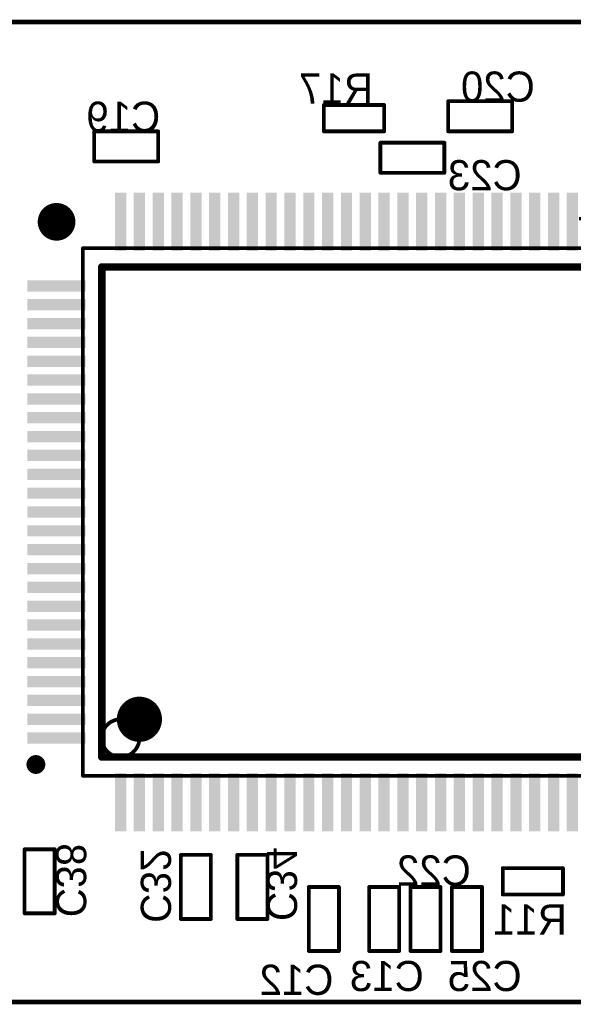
# Model space of a CAD drawing. Extents: x 103.4 to 151.6, y 118.9 to 145.1.
# Tile 2 of 3: x 120.1 to 134.8, y 118.9 to 145.1. Entities that reach past the tile are written whole.
import ezdxf

# ---------------------------------------------------------------- set-up
doc = ezdxf.new("R2010")
doc.units = 0
for name, color, linetype in [('Board', 3, 'CONTINUOUS'), ('Bot_Assy_SMD', 26, 'CONTINUOUS'), ('Bot_Attr_SMD', 24, 'CONTINUOUS'), ('Bot_Silk', 7, 'CONTINUOUS')]:
    doc.layers.add(name, color=color, linetype=linetype)

# ---------------------------------------------------------------- blocks, each defined once
blk = doc.blocks.new('UNIT_DISC')
at = {"linetype": 'CONTINUOUS', "const_width": 0.5}
blk.add_lwpolyline([(0.25, 0, 1), (-0.25, 0, 1)], format="xyb", close=True, dxfattribs=at)
blk = doc.blocks.new('CAPC1005X60N_1275')
at = {"layer": 'Bot_Assy_SMD', "linetype": 'CONTINUOUS', "const_width": 0.1}
for points in [[(131.45, 142.9), (133.15, 142.9)], [(131.45, 142.1), (131.45, 142.9)], [(133.15, 142.9), (133.15, 142.1)], [(133.15, 142.1), (131.45, 142.1)]]:
    blk.add_lwpolyline(points, dxfattribs=at)
at = {"layer": 'Bot_Assy_SMD', "xscale": 0.1, "yscale": 0.1, "zscale": 0.1}
for p in [(131.45, 142.9), (131.45, 142.9), (133.15, 142.9), (133.15, 142.9), (131.45, 142.1), (131.45, 142.1), (133.15, 142.1), (133.15, 142.1)]:
    blk.add_blockref('UNIT_DISC', p, dxfattribs=at)
blk = doc.blocks.new('C20')
blk.add_blockref('CAPC1005X60N_1275', (0, 0))
at = {"layer": 'Bot_Attr_SMD', "text_generation_flag": 2}
blk.add_text('C20', height=0.8, dxfattribs=at).set_placement((133.75311, 142.8875))
blk = doc.blocks.new('CAPC1005X60N_1607')
at = {"layer": 'Bot_Assy_SMD', "linetype": 'CONTINUOUS', "const_width": 0.1}
for points in [[(127.75, 120.35), (127.75, 122.05)], [(127.75, 122.05), (128.55, 122.05)], [(128.55, 122.05), (128.55, 120.35)], [(128.55, 120.35), (127.75, 120.35)]]:
    blk.add_lwpolyline(points, dxfattribs=at)
at = {"layer": 'Bot_Assy_SMD', "xscale": 0.1, "yscale": 0.1, "zscale": 0.1}
for p in [(127.75, 122.05), (127.75, 122.05), (128.55, 122.05), (128.55, 122.05), (127.75, 120.35), (127.75, 120.35), (128.55, 120.35), (128.55, 120.35)]:
    blk.add_blockref('UNIT_DISC', p, dxfattribs=at)
blk = doc.blocks.new('C12')
blk.add_blockref('CAPC1005X60N_1607', (0, 0))
at = {"layer": 'Bot_Attr_SMD', "text_generation_flag": 2}
blk.add_text('C12', height=0.8, dxfattribs=at).set_placement((128.40311, 119.1875))
blk = doc.blocks.new('CAPC1005X60N_1625')
at = {"layer": 'Bot_Assy_SMD', "linetype": 'CONTINUOUS', "const_width": 0.1}
for points in [[(124.35, 121.2), (124.35, 122.9)], [(124.35, 122.9), (125.15, 122.9)], [(125.15, 122.9), (125.15, 121.2)], [(125.15, 121.2), (124.35, 121.2)]]:
    blk.add_lwpolyline(points, dxfattribs=at)
at = {"layer": 'Bot_Assy_SMD', "xscale": 0.1, "yscale": 0.1, "zscale": 0.1}
for p in [(124.35, 122.9), (124.35, 122.9), (125.15, 122.9), (125.15, 122.9), (124.35, 121.2), (124.35, 121.2), (125.15, 121.2), (125.15, 121.2)]:
    blk.add_blockref('UNIT_DISC', p, dxfattribs=at)
blk = doc.blocks.new('C32')
blk.add_blockref('CAPC1005X60N_1625', (0, 0))
at = {"layer": 'Bot_Attr_SMD', "text_generation_flag": 2}
blk.add_text('C32', height=0.8, rotation=-90, dxfattribs=at).set_placement((123.2875, 121.09688))
blk = doc.blocks.new('CAPC1005X60N_1643')
at = {"layer": 'Bot_Assy_SMD', "linetype": 'CONTINUOUS', "const_width": 0.1}
for points in [[(125.85, 121.2), (125.85, 122.9)], [(125.85, 122.9), (126.65, 122.9)], [(126.65, 122.9), (126.65, 121.2)], [(126.65, 121.2), (125.85, 121.2)]]:
    blk.add_lwpolyline(points, dxfattribs=at)
at = {"layer": 'Bot_Assy_SMD', "xscale": 0.1, "yscale": 0.1, "zscale": 0.1}
for p in [(125.85, 122.9), (125.85, 122.9), (126.65, 122.9), (126.65, 122.9), (125.85, 121.2), (125.85, 121.2), (126.65, 121.2), (126.65, 121.2)]:
    blk.add_blockref('UNIT_DISC', p, dxfattribs=at)
blk = doc.blocks.new('C34')
blk.add_blockref('CAPC1005X60N_1643', (0, 0))
at = {"layer": 'Bot_Attr_SMD', "text_generation_flag": 2}
blk.add_text('C34', height=0.8, rotation=-90, dxfattribs=at).set_placement((126.6375, 121.14688))
blk = doc.blocks.new('CAPC1005X60N_1687')
at = {"layer": 'Bot_Assy_SMD', "linetype": 'CONTINUOUS', "const_width": 0.1}
for points in [[(130.45, 120.35), (130.45, 122.05)], [(130.45, 122.05), (131.25, 122.05)], [(131.25, 122.05), (131.25, 120.35)], [(131.25, 120.35), (130.45, 120.35)]]:
    blk.add_lwpolyline(points, dxfattribs=at)
at = {"layer": 'Bot_Assy_SMD', "xscale": 0.1, "yscale": 0.1, "zscale": 0.1}
for p in [(130.45, 122.05), (130.45, 122.05), (131.25, 122.05), (131.25, 122.05), (130.45, 120.35), (130.45, 120.35), (131.25, 120.35), (131.25, 120.35)]:
    blk.add_blockref('UNIT_DISC', p, dxfattribs=at)
blk = doc.blocks.new('C22')
blk.add_blockref('CAPC1005X60N_1687', (0, 0))
at = {"layer": 'Bot_Attr_SMD', "text_generation_flag": 2}
blk.add_text('C22', height=0.8, dxfattribs=at).set_placement((132.05311, 122.0875))
blk = doc.blocks.new('CAPC1005X60N_1705')
at = {"layer": 'Bot_Assy_SMD', "linetype": 'CONTINUOUS', "const_width": 0.1}
for points in [[(131.55, 120.35), (131.55, 122.05)], [(131.55, 122.05), (132.35, 122.05)], [(132.35, 122.05), (132.35, 120.35)], [(132.35, 120.35), (131.55, 120.35)]]:
    blk.add_lwpolyline(points, dxfattribs=at)
at = {"layer": 'Bot_Assy_SMD', "xscale": 0.1, "yscale": 0.1, "zscale": 0.1}
for p in [(131.55, 122.05), (131.55, 122.05), (132.35, 122.05), (132.35, 122.05), (131.55, 120.35), (131.55, 120.35), (132.35, 120.35), (132.35, 120.35)]:
    blk.add_blockref('UNIT_DISC', p, dxfattribs=at)
blk = doc.blocks.new('C25')
blk.add_blockref('CAPC1005X60N_1705', (0, 0))
at = {"layer": 'Bot_Attr_SMD', "text_generation_flag": 2}
blk.add_text('C25', height=0.8, dxfattribs=at).set_placement((133.40311, 119.2875))
blk = doc.blocks.new('RESC1005X40N_1723')
at = {"layer": 'Bot_Assy_SMD', "linetype": 'CONTINUOUS', "const_width": 0.1}
for points in [[(132.9, 121.85), (132.9, 122.55)], [(132.9, 122.55), (134.5, 122.55)], [(134.5, 122.55), (134.5, 121.85)], [(134.5, 121.85), (132.9, 121.85)]]:
    blk.add_lwpolyline(points, dxfattribs=at)
at = {"layer": 'Bot_Assy_SMD', "xscale": 0.1, "yscale": 0.1, "zscale": 0.1}
for p in [(132.9, 122.55), (132.9, 122.55), (134.5, 122.55), (134.5, 122.55), (132.9, 121.85), (132.9, 121.85), (134.5, 121.85), (134.5, 121.85)]:
    blk.add_blockref('UNIT_DISC', p, dxfattribs=at)
blk = doc.blocks.new('R11')
blk.add_blockref('RESC1005X40N_1723', (0, 0))
at = {"layer": 'Bot_Attr_SMD', "text_generation_flag": 2}
blk.add_text('R11', height=0.8, dxfattribs=at).set_placement((134.60311, 120.7875))
blk = doc.blocks.new('CAPC1005X60N_2150')
at = {"layer": 'Bot_Assy_SMD', "linetype": 'CONTINUOUS', "const_width": 0.1}
for points in [[(122.05, 142.1), (123.75, 142.1)], [(122.05, 141.3), (122.05, 142.1)], [(123.75, 142.1), (123.75, 141.3)], [(123.75, 141.3), (122.05, 141.3)]]:
    blk.add_lwpolyline(points, dxfattribs=at)
at = {"layer": 'Bot_Assy_SMD', "xscale": 0.1, "yscale": 0.1, "zscale": 0.1}
for p in [(122.05, 142.1), (122.05, 142.1), (123.75, 142.1), (123.75, 142.1), (122.05, 141.3), (122.05, 141.3), (123.75, 141.3), (123.75, 141.3)]:
    blk.add_blockref('UNIT_DISC', p, dxfattribs=at)
blk = doc.blocks.new('C19')
blk.add_blockref('CAPC1005X60N_2150', (0, 0))
at = {"layer": 'Bot_Attr_SMD', "text_generation_flag": 2}
blk.add_text('C19', height=0.8, dxfattribs=at).set_placement((123.80311, 142.0875))
blk = doc.blocks.new('CAPC1005X60N_2310')
at = {"layer": 'Bot_Assy_SMD', "linetype": 'CONTINUOUS', "const_width": 0.1}
for points in [[(129.65, 141.8), (131.35, 141.8)], [(129.65, 141), (129.65, 141.8)], [(131.35, 141.8), (131.35, 141)], [(131.35, 141), (129.65, 141)]]:
    blk.add_lwpolyline(points, dxfattribs=at)
at = {"layer": 'Bot_Assy_SMD', "xscale": 0.1, "yscale": 0.1, "zscale": 0.1}
for p in [(129.65, 141.8), (129.65, 141.8), (131.35, 141.8), (131.35, 141.8), (129.65, 141), (129.65, 141), (131.35, 141), (131.35, 141)]:
    blk.add_blockref('UNIT_DISC', p, dxfattribs=at)
blk = doc.blocks.new('C23')
blk.add_blockref('CAPC1005X60N_2310', (0, 0))
at = {"layer": 'Bot_Attr_SMD', "text_generation_flag": 2}
blk.add_text('C23', height=0.8, dxfattribs=at).set_placement((133.40311, 140.5375))
blk = doc.blocks.new('RESC1005X40N_2328')
at = {"layer": 'Bot_Assy_SMD', "linetype": 'CONTINUOUS', "const_width": 0.1}
for points in [[(128.15, 142.1), (128.15, 142.8)], [(128.15, 142.8), (129.75, 142.8)], [(129.75, 142.8), (129.75, 142.1)], [(129.75, 142.1), (128.15, 142.1)]]:
    blk.add_lwpolyline(points, dxfattribs=at)
at = {"layer": 'Bot_Assy_SMD', "xscale": 0.1, "yscale": 0.1, "zscale": 0.1}
for p in [(128.15, 142.8), (128.15, 142.8), (129.75, 142.8), (129.75, 142.8), (128.15, 142.1), (128.15, 142.1), (129.75, 142.1), (129.75, 142.1)]:
    blk.add_blockref('UNIT_DISC', p, dxfattribs=at)
blk = doc.blocks.new('R17')
blk.add_blockref('RESC1005X40N_2328', (0, 0))
at = {"layer": 'Bot_Attr_SMD', "text_generation_flag": 2}
blk.add_text('R17', height=0.8, dxfattribs=at).set_placement((129.45311, 142.8375))
blk = doc.blocks.new('CAPC1005X60N_2346')
at = {"layer": 'Bot_Assy_SMD', "linetype": 'CONTINUOUS', "const_width": 0.1}
for points in [[(120.2, 121.35), (120.2, 123.05)], [(120.2, 123.05), (121, 123.05)], [(121, 123.05), (121, 121.35)], [(121, 121.35), (120.2, 121.35)]]:
    blk.add_lwpolyline(points, dxfattribs=at)
at = {"layer": 'Bot_Assy_SMD', "xscale": 0.1, "yscale": 0.1, "zscale": 0.1}
for p in [(120.2, 123.05), (120.2, 123.05), (121, 123.05), (121, 123.05), (120.2, 121.35), (120.2, 121.35), (121, 121.35), (121, 121.35)]:
    blk.add_blockref('UNIT_DISC', p, dxfattribs=at)
blk = doc.blocks.new('C38')
blk.add_blockref('CAPC1005X60N_2346', (0, 0))
at = {"layer": 'Bot_Attr_SMD', "text_generation_flag": 2}
blk.add_text('C38', height=0.8, rotation=-90, dxfattribs=at).set_placement((121.0375, 121.24688))
blk = doc.blocks.new('CAPC1005X60N_2600')
at = {"layer": 'Bot_Assy_SMD', "linetype": 'CONTINUOUS', "const_width": 0.1}
for points in [[(129.35, 120.35), (129.35, 122.05)], [(129.35, 122.05), (130.15, 122.05)], [(130.15, 122.05), (130.15, 120.35)], [(130.15, 120.35), (129.35, 120.35)]]:
    blk.add_lwpolyline(points, dxfattribs=at)
at = {"layer": 'Bot_Assy_SMD', "xscale": 0.1, "yscale": 0.1, "zscale": 0.1}
for p in [(129.35, 122.05), (129.35, 122.05), (130.15, 122.05), (130.15, 122.05), (129.35, 120.35), (129.35, 120.35), (130.15, 120.35), (130.15, 120.35)]:
    blk.add_blockref('UNIT_DISC', p, dxfattribs=at)
blk = doc.blocks.new('C13')
blk.add_blockref('CAPC1005X60N_2600', (0, 0))
at = {"layer": 'Bot_Attr_SMD', "text_generation_flag": 2}
blk.add_text('C13', height=0.8, dxfattribs=at).set_placement((130.80311, 119.2875))
blk = doc.blocks.new('TSQFP50P1600X1600X120_100N_3129')
at = {"layer": 'Bot_Assy_SMD', "linetype": 'CONTINUOUS', "const_width": 0.1}
for points in [[(121.75, 125), (121.75, 139)], [(121.75, 139), (135.75, 139)], [(135.75, 139), (135.75, 125)], [(135.75, 125), (121.75, 125)]]:
    blk.add_lwpolyline(points, dxfattribs=at)
blk.add_lwpolyline([(123.25, 126, 1), (122.25, 126, 1)], format="xyb", close=True, dxfattribs=at)
at = {"layer": 'Bot_Silk', "linetype": 'CONTINUOUS', "const_width": 0.2}
for points in [[(122.25, 125.5), (122.25, 138.5)], [(122.25, 138.5), (135.25, 138.5)], [(135.25, 138.5), (135.25, 125.5)], [(135.25, 125.5), (122.25, 125.5)]]:
    blk.add_lwpolyline(points, dxfattribs=at)
at = {"layer": 'Bot_Silk', "linetype": 'CONTINUOUS'}
for points, const_width in [([(123.55, 126.5, 1), (122.95, 126.5, 1)], 0.6), ([(120.625, 125.3, 1), (120.375, 125.3, 1)], 0.25)]:
    blk.add_lwpolyline(points, format="xyb", close=True, dxfattribs=dict(at, const_width=const_width))
at = {"layer": 'Bot_Assy_SMD', "xscale": 0.1, "yscale": 0.1, "zscale": 0.1}
for p in [(121.75, 139), (121.75, 139), (135.75, 139), (135.75, 139), (121.75, 125), (121.75, 125), (135.75, 125), (135.75, 125)]:
    blk.add_blockref('UNIT_DISC', p, dxfattribs=at)
at = {"layer": 'Bot_Silk', "xscale": 0.2, "yscale": 0.2, "zscale": 0.2}
for p in [(122.25, 138.5), (122.25, 138.5), (135.25, 138.5), (135.25, 138.5), (122.25, 125.5), (122.25, 125.5), (135.25, 125.5), (135.25, 125.5)]:
    blk.add_blockref('UNIT_DISC', p, dxfattribs=at)
blk = doc.blocks.new('SHAPE_SQ_610_118_0_0_0_0')
blk.add_solid([(-0.775, -0.15), (0.775, -0.15), (-0.775, 0.15), (0.775, 0.15)])
blk = doc.blocks.new('16x03a33_F')
at = {"layer": 'Bot_Assy_SMD'}
blk.add_blockref('SHAPE_SQ_610_118_0_0_0_0', (0, 0), dxfattribs=at)
blk = doc.blocks.new('16x03a_F')
at = {"layer": 'Bot_Assy_SMD'}
blk.add_blockref('SHAPE_SQ_610_118_0_0_0_0', (0, 0), dxfattribs=at)
blk = doc.blocks.new('16x03a47_F')
at = {"layer": 'Bot_Assy_SMD'}
blk.add_blockref('SHAPE_SQ_610_118_0_0_0_0', (0, 0), dxfattribs=at)
blk = doc.blocks.new('16x03a10_F')
at = {"layer": 'Bot_Assy_SMD'}
blk.add_blockref('SHAPE_SQ_610_118_0_0_0_0', (0, 0), dxfattribs=at)
blk = doc.blocks.new('16x03a17_F')
at = {"layer": 'Bot_Assy_SMD'}
blk.add_blockref('SHAPE_SQ_610_118_0_0_0_0', (0, 0), dxfattribs=at)
blk = doc.blocks.new('16x03a50_F')
at = {"layer": 'Bot_Assy_SMD'}
blk.add_blockref('SHAPE_SQ_610_118_0_0_0_0', (0, 0), dxfattribs=at)
blk = doc.blocks.new('16x03a58_F')
at = {"layer": 'Bot_Assy_SMD'}
blk.add_blockref('SHAPE_SQ_610_118_0_0_0_0', (0, 0), dxfattribs=at)
blk = doc.blocks.new('16x03a6_F')
at = {"layer": 'Bot_Assy_SMD'}
blk.add_blockref('SHAPE_SQ_610_118_0_0_0_0', (0, 0), dxfattribs=at)
blk = doc.blocks.new('16x03a51_F')
at = {"layer": 'Bot_Assy_SMD'}
blk.add_blockref('SHAPE_SQ_610_118_0_0_0_0', (0, 0), dxfattribs=at)
blk = doc.blocks.new('16x03a61_F')
at = {"layer": 'Bot_Assy_SMD'}
blk.add_blockref('SHAPE_SQ_610_118_0_0_0_0', (0, 0), dxfattribs=at)
blk = doc.blocks.new('16x03a52_F')
at = {"layer": 'Bot_Assy_SMD'}
blk.add_blockref('SHAPE_SQ_610_118_0_0_0_0', (0, 0), dxfattribs=at)
blk = doc.blocks.new('16x03a14_F')
at = {"layer": 'Bot_Assy_SMD'}
blk.add_blockref('SHAPE_SQ_610_118_0_0_0_0', (0, 0), dxfattribs=at)
blk = doc.blocks.new('16x03a27_F')
at = {"layer": 'Bot_Assy_SMD'}
blk.add_blockref('SHAPE_SQ_610_118_0_0_0_0', (0, 0), dxfattribs=at)
blk = doc.blocks.new('16x03a8_F')
at = {"layer": 'Bot_Assy_SMD'}
blk.add_blockref('SHAPE_SQ_610_118_0_0_0_0', (0, 0), dxfattribs=at)
blk = doc.blocks.new('16x03a66_F')
at = {"layer": 'Bot_Assy_SMD'}
blk.add_blockref('SHAPE_SQ_610_118_0_0_0_0', (0, 0), dxfattribs=at)
blk = doc.blocks.new('16x03a37_F')
at = {"layer": 'Bot_Assy_SMD'}
blk.add_blockref('SHAPE_SQ_610_118_0_0_0_0', (0, 0), dxfattribs=at)
blk = doc.blocks.new('16x03a42_F')
at = {"layer": 'Bot_Assy_SMD'}
blk.add_blockref('SHAPE_SQ_610_118_0_0_0_0', (0, 0), dxfattribs=at)
blk = doc.blocks.new('16x03a11_F')
at = {"layer": 'Bot_Assy_SMD'}
blk.add_blockref('SHAPE_SQ_610_118_0_0_0_0', (0, 0), dxfattribs=at)
blk = doc.blocks.new('16x03a15_F')
at = {"layer": 'Bot_Assy_SMD'}
blk.add_blockref('SHAPE_SQ_610_118_0_0_0_0', (0, 0), dxfattribs=at)
blk = doc.blocks.new('16x03a18_F')
at = {"layer": 'Bot_Assy_SMD'}
blk.add_blockref('SHAPE_SQ_610_118_0_0_0_0', (0, 0), dxfattribs=at)
blk = doc.blocks.new('16x03a49_F')
at = {"layer": 'Bot_Assy_SMD'}
blk.add_blockref('SHAPE_SQ_610_118_0_0_0_0', (0, 0), dxfattribs=at)
blk = doc.blocks.new('16x03a36_F')
at = {"layer": 'Bot_Assy_SMD'}
blk.add_blockref('SHAPE_SQ_610_118_0_0_0_0', (0, 0), dxfattribs=at)
blk = doc.blocks.new('SHAPE_EL_393_393_0_0_0_0')
blk.add_blockref('UNIT_DISC', (0, 0))
blk = doc.blocks.new('FID1020_F')
at = {"layer": 'Bot_Assy_SMD'}
blk.add_blockref('SHAPE_EL_393_393_0_0_0_0', (0, 0), dxfattribs=at)
blk = doc.blocks.new('16x03a26_F')
at = {"layer": 'Bot_Assy_SMD'}
blk.add_blockref('SHAPE_SQ_610_118_0_0_0_0', (0, 0), dxfattribs=at)
blk = doc.blocks.new('16x03a70_F')
at = {"layer": 'Bot_Assy_SMD'}
blk.add_blockref('SHAPE_SQ_610_118_0_0_0_0', (0, 0), dxfattribs=at)
blk = doc.blocks.new('16x03a19_F')
at = {"layer": 'Bot_Assy_SMD'}
blk.add_blockref('SHAPE_SQ_610_118_0_0_0_0', (0, 0), dxfattribs=at)
blk = doc.blocks.new('16x03a16_F')
at = {"layer": 'Bot_Assy_SMD'}
blk.add_blockref('SHAPE_SQ_610_118_0_0_0_0', (0, 0), dxfattribs=at)
blk = doc.blocks.new('16x03a29_F')
at = {"layer": 'Bot_Assy_SMD'}
blk.add_blockref('SHAPE_SQ_610_118_0_0_0_0', (0, 0), dxfattribs=at)
blk = doc.blocks.new('16x03a34_F')
at = {"layer": 'Bot_Assy_SMD'}
blk.add_blockref('SHAPE_SQ_610_118_0_0_0_0', (0, 0), dxfattribs=at)
blk = doc.blocks.new('16x03a23_F')
at = {"layer": 'Bot_Assy_SMD'}
blk.add_blockref('SHAPE_SQ_610_118_0_0_0_0', (0, 0), dxfattribs=at)
blk = doc.blocks.new('16x03a21_F')
at = {"layer": 'Bot_Assy_SMD'}
blk.add_blockref('SHAPE_SQ_610_118_0_0_0_0', (0, 0), dxfattribs=at)
blk = doc.blocks.new('16x03a22_F')
at = {"layer": 'Bot_Assy_SMD'}
blk.add_blockref('SHAPE_SQ_610_118_0_0_0_0', (0, 0), dxfattribs=at)
blk = doc.blocks.new('16x03a40_F')
at = {"layer": 'Bot_Assy_SMD'}
blk.add_blockref('SHAPE_SQ_610_118_0_0_0_0', (0, 0), dxfattribs=at)
blk = doc.blocks.new('16x03a78_F')
at = {"layer": 'Bot_Assy_SMD'}
blk.add_blockref('SHAPE_SQ_610_118_0_0_0_0', (0, 0), dxfattribs=at)
blk = doc.blocks.new('16x03a9_F')
at = {"layer": 'Bot_Assy_SMD'}
blk.add_blockref('SHAPE_SQ_610_118_0_0_0_0', (0, 0), dxfattribs=at)
blk = doc.blocks.new('16x03a55_F')
at = {"layer": 'Bot_Assy_SMD'}
blk.add_blockref('SHAPE_SQ_610_118_0_0_0_0', (0, 0), dxfattribs=at)
blk = doc.blocks.new('16x03a76_F')
at = {"layer": 'Bot_Assy_SMD'}
blk.add_blockref('SHAPE_SQ_610_118_0_0_0_0', (0, 0), dxfattribs=at)
blk = doc.blocks.new('16x03a25_F')
at = {"layer": 'Bot_Assy_SMD'}
blk.add_blockref('SHAPE_SQ_610_118_0_0_0_0', (0, 0), dxfattribs=at)
blk = doc.blocks.new('16x03a4_F')
at = {"layer": 'Bot_Assy_SMD'}
blk.add_blockref('SHAPE_SQ_610_118_0_0_0_0', (0, 0), dxfattribs=at)
blk = doc.blocks.new('16x03a32_F')
at = {"layer": 'Bot_Assy_SMD'}
blk.add_blockref('SHAPE_SQ_610_118_0_0_0_0', (0, 0), dxfattribs=at)
blk = doc.blocks.new('16x03a30_F')
at = {"layer": 'Bot_Assy_SMD'}
blk.add_blockref('SHAPE_SQ_610_118_0_0_0_0', (0, 0), dxfattribs=at)
blk = doc.blocks.new('16x03a1_F')
at = {"layer": 'Bot_Assy_SMD'}
blk.add_blockref('SHAPE_SQ_610_118_0_0_0_0', (0, 0), dxfattribs=at)
blk = doc.blocks.new('16x03a77_F')
at = {"layer": 'Bot_Assy_SMD'}
blk.add_blockref('SHAPE_SQ_610_118_0_0_0_0', (0, 0), dxfattribs=at)
blk = doc.blocks.new('16x03a3_F')
at = {"layer": 'Bot_Assy_SMD'}
blk.add_blockref('SHAPE_SQ_610_118_0_0_0_0', (0, 0), dxfattribs=at)
blk = doc.blocks.new('16x03a2_F')
at = {"layer": 'Bot_Assy_SMD'}
blk.add_blockref('SHAPE_SQ_610_118_0_0_0_0', (0, 0), dxfattribs=at)
blk = doc.blocks.new('16x03a63_F')
at = {"layer": 'Bot_Assy_SMD'}
blk.add_blockref('SHAPE_SQ_610_118_0_0_0_0', (0, 0), dxfattribs=at)
blk = doc.blocks.new('16x03a31_F')
at = {"layer": 'Bot_Assy_SMD'}
blk.add_blockref('SHAPE_SQ_610_118_0_0_0_0', (0, 0), dxfattribs=at)
blk = doc.blocks.new('16x03a65_F')
at = {"layer": 'Bot_Assy_SMD'}
blk.add_blockref('SHAPE_SQ_610_118_0_0_0_0', (0, 0), dxfattribs=at)
blk = doc.blocks.new('D1')
for name, p, rotation in [('16x03a33_F', (122.75, 139.7), -270), ('16x03a_F', (123.25, 139.7), -270), ('16x03a_F', (123.75, 139.7), -270), ('16x03a_F', (124.25, 139.7), -270), ('16x03a_F', (124.75, 139.7), -270), ('16x03a_F', (125.25, 139.7), -270), ('16x03a_F', (125.75, 139.7), -270), ('16x03a_F', (126.25, 139.7), -270), ('16x03a_F', (126.75, 139.7), -270), ('16x03a_F', (127.25, 139.7), -270), ('16x03a47_F', (127.75, 139.7), -270), ('16x03a10_F', (128.25, 139.7), -270), ('16x03a26_F', (128.75, 139.7), -270), ('16x03a6_F', (129.25, 139.7), -270), ('16x03a52_F', (129.75, 139.7), -270), ('16x03a6_F', (130.25, 139.7), -270), ('16x03a61_F', (130.75, 139.7), -270), ('16x03a14_F', (131.25, 139.7), -270), ('16x03a_F', (131.75, 139.7), -270), ('16x03a27_F', (132.25, 139.7), -270), ('16x03a58_F', (132.75, 139.7), -270), ('16x03a66_F', (133.25, 139.7), -270), ('16x03a_F', (133.75, 139.7), -270), ('16x03a6_F', (134.25, 139.7), -270), ('16x03a8_F', (134.75, 139.7), -270), ('FID1020_F', (121.05, 139.7), -180), ('16x03a6_F', (121.05, 138), -180), ('16x03a40_F', (136.45, 138), -180), ('16x03a6_F', (121.05, 137.5), -180), ('16x03a78_F', (136.45, 137.5), -180), ('16x03a70_F', (121.05, 137), -180), ('16x03a_F', (136.45, 137), -180), ('16x03a_F', (121.05, 136.5), -180), ('16x03a9_F', (136.45, 136.5), -180), ('16x03a_F', (121.05, 136), -180), ('16x03a6_F', (136.45, 136), -180), ('16x03a_F', (121.05, 135.5), -180), ('16x03a55_F', (136.45, 135.5), -180), ('16x03a_F', (121.05, 135), -180), ('16x03a76_F', (136.45, 135), -180), ('16x03a_F', (121.05, 134.5), -180), ('16x03a_F', (136.45, 134.5), -180), ('16x03a_F', (121.05, 134), -180), ('16x03a61_F', (136.45, 134), -180), ('16x03a_F', (121.05, 133.5), -180), ('16x03a25_F', (136.45, 133.5), -180), ('16x03a33_F', (121.05, 133), -180), ('16x03a30_F', (136.45, 133), -180), ('16x03a6_F', (121.05, 132.5), -180), ('16x03a6_F', (136.45, 132.5), -180), ('16x03a6_F', (121.05, 132), -180), ('16x03a4_F', (136.45, 132), -180), ('16x03a52_F', (121.05, 131.5), -180), ('16x03a32_F', (136.45, 131.5), -180), ('16x03a6_F', (121.05, 131), -180), ('16x03a58_F', (136.45, 131), -180), ('16x03a61_F', (121.05, 130.5), -180), ('16x03a_F', (136.45, 130.5), -180), ('16x03a21_F', (121.05, 130), -180), ('16x03a1_F', (136.45, 130), -180), ('16x03a23_F', (121.05, 129.5), -180), ('16x03a61_F', (136.45, 129.5), -180), ('16x03a_F', (121.05, 129), -180), ('16x03a6_F', (136.45, 129), -180), ('16x03a34_F', (121.05, 128.5), -180), ('16x03a77_F', (136.45, 128.5), -180), ('16x03a29_F', (121.05, 128), -180), ('16x03a3_F', (136.45, 128), -180), ('16x03a16_F', (121.05, 127.5), -180), ('16x03a2_F', (136.45, 127.5), -180), ('16x03a58_F', (121.05, 127), -180), ('16x03a63_F', (136.45, 127), -180), ('16x03a6_F', (121.05, 126.5), -180), ('16x03a31_F', (136.45, 126.5), -180), ('16x03a19_F', (121.05, 126), -180), ('16x03a65_F', (136.45, 126), -180), ('16x03a50_F', (122.75, 124.3), -270), ('16x03a17_F', (123.25, 124.3), -270), ('16x03a_F', (123.75, 124.3), -270), ('16x03a_F', (124.25, 124.3), -270), ('16x03a58_F', (124.75, 124.3), -270), ('16x03a_F', (125.25, 124.3), -270), ('16x03a6_F', (125.75, 124.3), -270), ('16x03a61_F', (126.25, 124.3), -270), ('16x03a51_F', (126.75, 124.3), -270), ('16x03a_F', (127.25, 124.3), -270), ('16x03a6_F', (127.75, 124.3), -270), ('16x03a6_F', (128.25, 124.3), -270), ('16x03a22_F', (128.75, 124.3), -270), ('16x03a6_F', (129.25, 124.3), -270), ('16x03a11_F', (129.75, 124.3), -270), ('16x03a61_F', (130.25, 124.3), -270), ('16x03a42_F', (130.75, 124.3), -270), ('16x03a37_F', (131.25, 124.3), -270), ('16x03a58_F', (131.75, 124.3), -270), ('16x03a15_F', (132.25, 124.3), -270), ('16x03a36_F', (132.75, 124.3), -270), ('16x03a_F', (133.25, 124.3), -270), ('16x03a49_F', (133.75, 124.3), -270), ('16x03a6_F', (134.25, 124.3), -270), ('16x03a18_F', (134.75, 124.3), -270), ('FID1020_F', (136.45, 124.3), -180)]:
    blk.add_blockref(name, p, dxfattribs=dict(rotation=rotation))
blk.add_blockref('TSQFP50P1600X1600X120_100N_3129', (0, 0))
at = {"layer": 'Bot_Attr_SMD', "text_generation_flag": 2}
blk.add_text('D1', height=0.8, dxfattribs=at).set_placement((136.241, 139.738))

msp = doc.modelspace()

# ---------------------------------------------------------------- linework, layer by layer
at = {"layer": 'Board', "linetype": 'CONTINUOUS', "const_width": 0.127}
for points in [[(151.5, 145), (103.5, 145)], [(151.5, 145), (103.5, 145)], [(103.5, 119), (151.5, 119)], [(103.5, 119), (151.5, 119)]]:
    msp.add_lwpolyline(points, dxfattribs=at)

# ---------------------------------------------------------------- block references
for name in ['C20', 'R17', 'C19', 'C23', 'D1', 'C38', 'C32', 'C34', 'C22', 'R11', 'C12', 'C13', 'C25']:
    msp.add_blockref(name, (0, 0))

doc.saveas('drawing.dxf')
